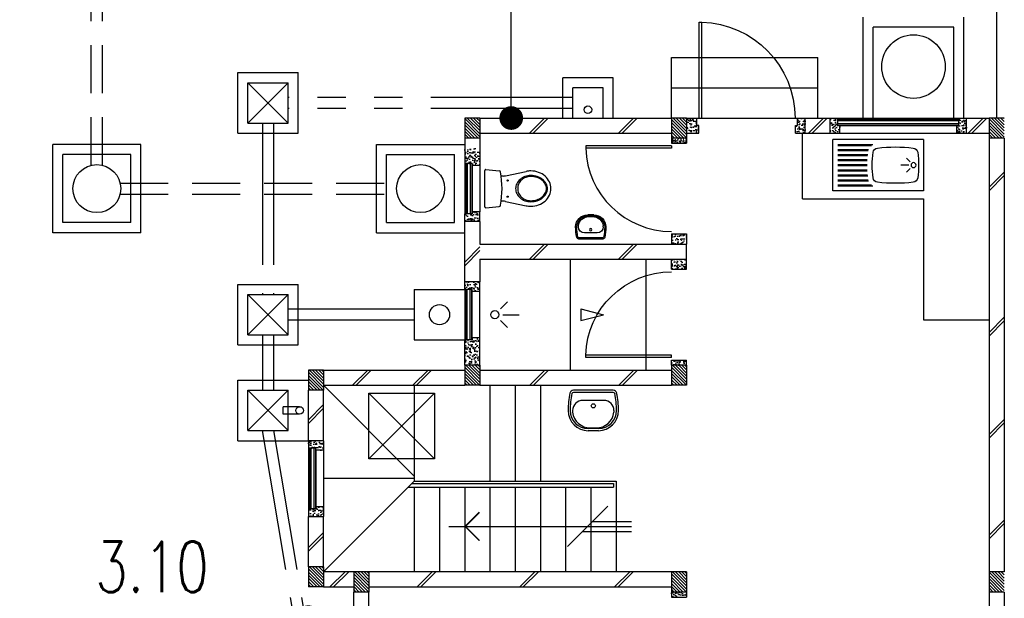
# Model space of a CAD drawing. Header units: millimetres. Extents: x 301 to 1479, y 491 to 1341.
# Tile 52 of 256: x 350 to 360, y 589 to 595. Entities that reach past the tile are written whole.
import ezdxf

# ---------------------------------------------------------------- set-up
doc = ezdxf.new("R2010")
doc.units = ezdxf.units.MM
doc.header["$LTSCALE"] = 1.5
doc.header["$MEASUREMENT"] = 0
for name, pattern in [('HIDDEN', [0.375, 0.25, -0.125]), ('HIDDEN2', [4.7625, 3.175, -1.5875]), ('PHANTOM2', [1.25, 0.625, -0.125, 0.125, -0.125, 0.125, -0.125])]:
    doc.linetypes.add(name, pattern=pattern)
for name, color, linetype in [('Blk', 7, 'Continuous'), ('Block', 46, 'Continuous'), ('Boundary Wall', 64, 'Continuous'), ('BULUS', 2, 'Continuous'), ('BWCN', 4, 'Continuous'), ('DIM', 6, 'Continuous'), ('DOOR', 3, 'Continuous'), ('Ele', 8, 'Continuous'), ('HATCH', 7, 'Continuous'), ('Hatch Col. C1 GF Ext.', 84, 'Continuous'), ('Hatch Stub Col', 251, 'Continuous'), ('Kerb', 251, 'Continuous'), ('P. Grease Trap', 64, 'Continuous'), ('P. Gully trap', 42, 'Continuous'), ('P. Sewr Manhole', 49, 'Continuous'), ('Paving Block', 251, 'Continuous'), ('PVC Pipe 110', 69, 'Continuous'), ('PVC RWP 75', 77, 'Continuous'), ('PVC Sewer Pipe 110', 24, 'Continuous'), ('SANIT', 8, 'Continuous'), ('WINDOW', 1, 'Continuous')]:
    doc.layers.add(name, color=color, linetype=linetype)
doc.styles.add('RS1', font='romans.shx', dxfattribs={"width": 0.75, "height": 0.5})
doc.dimstyles.new('Souillac5', dxfattribs={"dimscale": 0.5, "dimtxt": 0.5, "dimasz": 0.47, "dimexe": 0, "dimexo": 1, "dimgap": 0.5, "dimtad": 1, "dimzin": 0, "dimdsep": 46, "dimtxsty": 'RS1', "dimblk": 'DOT', "dimcen": 3, "dimse1": 1, "dimse2": 1, "dimclrd": 6, "dimclre": 6, "dimclrt": 7, "dimaunit": 1, "dimadec": 0, "dimazin": 0, "dimtfac": 1, "dimtofl": 0, "dimtmove": 1, "dimatfit": 3, "dimfxl": 1, "dimtolj": 1, "dimtzin": 0, "dimlwe": -1, "dimarcsym": 0})
pattern_1 = [(50, (427.129014, 161.862746), (0.071726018, -0.0062752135), [0.0075, -0.0825]), (355, (427.129014, 161.862746), (-0.013875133, 0.075219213), [0.006, -0.066]), (100.451444, (427.13499, 161.86222), (0.057850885, 0.068943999), [0.006374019, -0.070114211]), (46.1842, (427.12901, 161.88275), (0.106724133, -0.016551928), [0.01125, -0.12375]), (96.635635, (427.13791, 161.88137), (0.093466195, 0.09741186), [0.009561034, -0.105171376]), (351.184164, (427.12901, 161.88275), (0.093466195, 0.09741186), [0.009, -0.099]), (21, (427.139014, 161.877746), (0.059690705, -0.040261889), [0.0075, -0.0825]), (326, (427.139014, 161.877746), (0.024331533, 0.072515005), [0.006, -0.066]), (71.451445, (427.14399, 161.87439), (0.084022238, 0.032253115), [0.006374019, -0.070114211]), (37.5, (427.129014, 161.862746), (0.0012159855, 0.0332893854), [0, -0.0652, 0, -0.067, 0, -0.06625]), (7.5, (427.129014, 161.862746), (0.0263069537, 0.0394411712), [0, -0.0382, 0, -0.0637, 0, -0.02525]), (327.5, (427.106714, 161.862746), (0.0533822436, -0.0022554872), [0, -0.025, 0, -0.078, 0, -0.1035]), (317.5, (427.096714, 161.862746), (0.058318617, 0.010010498), [0, -0.0325, 0, -0.0518, 0, -0.0735])]
pattern_2 = [(50, (427.129014, 162.062746), (0.071726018, -0.0062752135), [0.0075, -0.0825]), (355, (427.129014, 162.062746), (-0.013875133, 0.075219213), [0.006, -0.066]), (100.451444, (427.13499, 162.06222), (0.057850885, 0.068943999), [0.006374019, -0.070114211]), (46.1842, (427.12901, 162.08275), (0.106724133, -0.016551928), [0.01125, -0.12375]), (96.635635, (427.13791, 162.08137), (0.093466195, 0.09741186), [0.009561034, -0.105171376]), (351.184164, (427.12901, 162.08275), (0.093466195, 0.09741186), [0.009, -0.099]), (21, (427.139014, 162.077746), (0.059690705, -0.040261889), [0.0075, -0.0825]), (326, (427.139014, 162.077746), (0.024331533, 0.072515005), [0.006, -0.066]), (71.451445, (427.14399, 162.07439), (0.084022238, 0.032253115), [0.006374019, -0.070114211]), (37.5, (427.129014, 162.062746), (0.0012159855, 0.0332893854), [0, -0.0652, 0, -0.067, 0, -0.06625]), (7.5, (427.129014, 162.062746), (0.0263069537, 0.0394411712), [0, -0.0382, 0, -0.0637, 0, -0.02525]), (327.5, (427.106714, 162.062746), (0.0533822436, -0.0022554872), [0, -0.025, 0, -0.078, 0, -0.1035]), (317.5, (427.096714, 162.062746), (0.058318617, 0.010010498), [0, -0.0325, 0, -0.0518, 0, -0.0735])]
pattern_3 = [(315, (448.28546, 157.028336), (0.0154679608, 0.0154679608), [])]
pattern_4 = [(50, (427.129014, 162.012746), (0.071726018, -0.0062752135), [0.0075, -0.0825]), (355, (427.129014, 162.012746), (-0.013875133, 0.075219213), [0.006, -0.066]), (100.451444, (427.13499, 162.01222), (0.057850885, 0.068943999), [0.006374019, -0.070114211]), (46.1842, (427.12901, 162.03275), (0.106724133, -0.016551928), [0.01125, -0.12375]), (96.635635, (427.13791, 162.03137), (0.093466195, 0.09741186), [0.009561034, -0.105171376]), (351.184164, (427.12901, 162.03275), (0.093466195, 0.09741186), [0.009, -0.099]), (21, (427.139014, 162.027746), (0.059690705, -0.040261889), [0.0075, -0.0825]), (326, (427.139014, 162.027746), (0.024331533, 0.072515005), [0.006, -0.066]), (71.451445, (427.14399, 162.02439), (0.084022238, 0.032253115), [0.006374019, -0.070114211]), (37.5, (427.129014, 162.012746), (0.0012159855, 0.0332893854), [0, -0.0652, 0, -0.067, 0, -0.06625]), (7.5, (427.129014, 162.012746), (0.0263069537, 0.0394411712), [0, -0.0382, 0, -0.0637, 0, -0.02525]), (327.5, (427.106714, 162.012746), (0.0533822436, -0.0022554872), [0, -0.025, 0, -0.078, 0, -0.1035]), (317.5, (427.096714, 162.012746), (0.058318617, 0.010010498), [0, -0.0325, 0, -0.0518, 0, -0.0735])]
pattern_5 = [(50, (427.229014, 162.212746), (0.071726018, -0.0062752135), [0.0075, -0.0825]), (355, (427.229014, 162.212746), (-0.013875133, 0.075219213), [0.006, -0.066]), (100.451444, (427.23499, 162.21222), (0.057850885, 0.068943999), [0.006374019, -0.070114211]), (46.1842, (427.22901, 162.23275), (0.106724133, -0.016551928), [0.01125, -0.12375]), (96.635635, (427.23791, 162.23137), (0.093466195, 0.09741186), [0.009561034, -0.105171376]), (351.184164, (427.22901, 162.23275), (0.093466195, 0.09741186), [0.009, -0.099]), (21, (427.239014, 162.227746), (0.059690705, -0.040261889), [0.0075, -0.0825]), (326, (427.239014, 162.227746), (0.024331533, 0.072515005), [0.006, -0.066]), (71.451445, (427.24399, 162.22439), (0.084022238, 0.032253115), [0.006374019, -0.070114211]), (37.5, (427.229014, 162.212746), (0.0012159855, 0.0332893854), [0, -0.0652, 0, -0.067, 0, -0.06625]), (7.5, (427.229014, 162.212746), (0.0263069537, 0.0394411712), [0, -0.0382, 0, -0.0637, 0, -0.02525]), (327.5, (427.206714, 162.212746), (0.0533822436, -0.0022554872), [0, -0.025, 0, -0.078, 0, -0.1035]), (317.5, (427.196714, 162.212746), (0.058318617, 0.010010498), [0, -0.0325, 0, -0.0518, 0, -0.0735])]

# ---------------------------------------------------------------- blocks, each defined once
blk = doc.blocks.new('SSBSD90')
at = {"layer": 'Ele'}
for p, q in [((-900, 510), (0, 510)), ((-900, 510), (-900, 0)), ((0, 0), (0, 510)), ((-50, 460), (-395.5, 460)), ((-50, 450), (-382.1, 450)), ((-50, 410), (-354.7, 410)), ((-50, 400), (-351.5, 400)), ((-768.2, 286.8), (-729.3, 325.7)), ((-50, 360), (-345.7, 360)), ((-50, 350), (-344.7, 350)), ((-50, 310), (-341.6, 310)), ((-50, 300), (-341, 300)), ((-768.2, 223.2), (-729.3, 184.3)), ((-755, 255), (-675, 255)), ((-50, 200), (-341.6, 200)), ((-50, 210), (-341, 210)), ((-50, 260), (-340, 260)), ((-50, 250), (-340, 250)), ((-50, 100), (-354.7, 100)), ((-50, 110), (-351.5, 110)), ((-50, 150), (-345.7, 150)), ((-50, 160), (-344.7, 160)), ((-900, 0), (0, 0)), ((-50, 50), (-395.5, 50)), ((-50, 60), (-382.1, 60))]:
    blk.add_line(p, q, dxfattribs=at)
blk.add_circle((-800, 255), 25, dxfattribs=at)
for centre, radius, start, end in [((-791.6, 375.1), 50, 96.57699, 172.01642), ((-620, -1113.3), 1548.3, 83.42301, 96.57699), ((-448.4, 375.1), 50, 7.98358, 83.42301), ((65, 255), 915, 172.01642, 187.98358), ((-1305, 255), 915, 352.01642, 7.98358), ((-791.6, 134.9), 50, 187.98358, 263.42301), ((-448.4, 134.9), 50, 276.57699, 352.01642), ((-620, 1623.3), 1548.3, 263.42301, 276.57699)]:
    blk.add_arc(centre, radius, start, end, dxfattribs=at)
blk = doc.blocks.new('WC')
at = {"layer": 'SANIT'}
for p, q in [((-179.1, 0), (179.1, 0)), ((-189, -10.9), (-177.5, -141.5)), ((189, -10.9), (177.5, -141.5)), ((-125, -184.5), (-125, -161.4)), ((125, -184.5), (125, -161.4)), ((-127.2, -205.2), (-170.1, -407.8)), ((127.2, -205.2), (170.1, -407.8))]:
    blk.add_line(p, q, dxfattribs=at)
for points in [[(130, -455, 0.086378), (119.8, -396.7, 0.092622), (91.9, -348.9, 0.103078), (48.8, -316.1, 0.111925), (0, -305, 0.111925), (-48.8, -316.1, 0.103078), (-91.9, -348.9, 0.092622), (-119.8, -396.7, 0.086378), (-130, -455, 0.086378)], [(120, -455, 0.091554), (110.7, -404.8, 0.095342), (84.9, -363.1, 0.101238), (45.4, -334.7, 0.105842), (0, -325, 0.105842), (-45.4, -334.7, 0.101238), (-84.9, -363.1, 0.095342), (-110.7, -404.8, 0.091554), (-120, -455, 0.091554)], [(-175, -455, 0.087147), (-161.4, -532.7, 0.093047), (-123.7, -596.4, 0.102819), (-65.8, -640.2, 0.110985), (0, -655, 0.110985), (65.8, -640.2, 0.102819), (123.7, -596.4, 0.093047), (161.4, -532.7, 0.087147), (175, -455, 0.052217), (170.1, -407.8, 0.093047)], [(-170.1, -407.8, 0.052217), (-175, -455, 0.087147)], [(-130, -455, 0.079027), (-119.7, -519.8, 0.088191), (-91.9, -571.7, 0.105253), (-48.1, -608.1, 0.121599), (0, -620, 0.121599), (48.1, -608.1, 0.105253), (91.9, -571.7, 0.088191), (119.7, -519.8, 0.079027), (130, -455, 0.079027)], [(-120, -455, 0.077736), (-110.5, -515.9, 0.087342), (-84.9, -564.6, 0.105569), (-44.3, -598.9, 0.12344), (0, -610, 0.12344), (44.3, -598.9, 0.105569), (84.9, -564.6, 0.087342), (110.5, -515.9, 0.077736), (120, -455, 0.077736)]]:
    blk.add_lwpolyline(points, format="xyb", dxfattribs=at)
for centre in [(-80, -225), (80, -225)]:
    blk.add_circle(centre, 6, dxfattribs=at)
for centre, radius, start, end in [((-179.1, -10), 10, 90, 185.04245), ((179.1, -10), 10, 354.95755, 90), ((-162.6, -140.2), 15, 185.04245, 259.60796), ((0, 746.3), 916.3, 259.60796, 280.39204), ((-225, -184.5), 100, 348.04369, 0), ((225, -184.5), 100, 180, 191.95631), ((162.6, -140.2), 15, 280.39204, 354.95755)]:
    blk.add_arc(centre, radius, start, end, dxfattribs=at)
blk = doc.blocks.new('Wh1')
at = {"layer": 'SANIT'}
for p, q in [((197.3, 0), (-197.3, 0)), ((197.3, -20), (-197.3, -20)), ((105, -100), (-105, -100)), ((-205, -200), (-205, -217.2)), ((205, -200), (205, -217.2)), ((50, -380), (-50, -380)), ((-30.2, -372.6), (30.2, -372.6)), ((50, -400), (-50, -400))]:
    blk.add_line(p, q, dxfattribs=at)
blk.add_circle((0, -153.8), 20, dxfattribs=at)
for centre, radius, start, end in [((0, -200), 250, 180, 180), ((0, -200), 250, 0, 0), ((-197.3, -35), 35, 90, 167.77757), ((197.3, -35), 35, 12.22243, 90), ((567.1, -200.6), 817.1, 167.77757, 179.95982), ((567.1, -200.6), 797.1, 167.77757, 179.95982), ((-197.3, -35), 15, 90, 167.77757), ((197.3, -35), 15, 12.22243, 90), ((-567.1, -200.6), 797.1, 0.04018, 12.22243), ((-567.1, -200.6), 817.1, 0.04018, 12.22243), ((-105, -200), 100, 90, 180), ((105, -200), 100, 0, 90), ((-50, -200), 200, 180, 270), ((-50, -200), 180, 180, 270), ((-30.2, -196.6), 176, 186.70755, 270.01296), ((30.2, -196.6), 176, 269.98704, 353.29245), ((50, -200), 180, 270, 0), ((50, -200), 200, 270, 0)]:
    blk.add_arc(centre, radius, start, end, dxfattribs=at)
blk = doc.blocks.new('Dr900')
at = {"layer": 'DOOR'}
for p, q in [((-50, 0), (-50, 850)), ((-25, 850), (-50, 850)), ((-25, 0), (-25, 850)), ((-25, 0), (-50, 0))]:
    blk.add_line(p, q, dxfattribs=at)
blk.add_arc((-24.3, -0.3), 850.7, 91.72797, 179.98222, dxfattribs=at)
blk = doc.blocks.new('Dr1000')
at = {"layer": 'DOOR'}
for p, q in [((-50, 0), (-50, 950)), ((-25, 950), (-50, 950)), ((-25, 0), (-25, 950)), ((-25, 0), (-50, 0))]:
    blk.add_line(p, q, dxfattribs=at)
blk.add_arc((-24.4, -0.2), 950.6, 91.54201, 179.98579, dxfattribs=at)
blk = doc.blocks.new('SSSU-D1')
at = {"layer": 'HATCH'}
h = blk.add_hatch(dxfattribs=at)
h.set_pattern_fill('ANSI31', color=256, scale=0.175, angle=630)
h.set_pattern_definition([(315, (-126.973914, 34.886787), (0.015467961, 0.015467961), [])])
h.paths.add_polyline_path([(-0.45, 5.1), (-0.3, 5.1), (-0.3, 5.3), (-0.45, 5.3)])
h = blk.add_hatch(dxfattribs=at)
h.set_pattern_fill('ANSI31', color=256, scale=0.175, angle=630)
h.set_pattern_definition([(315, (-125.423914, 34.936787), (0.015467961, 0.015467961), [])])
h.paths.add_polyline_path([(1.1, 5.15), (1.25, 5.15), (1.25, 5.35), (1.1, 5.35)])
h = blk.add_hatch(dxfattribs=at)
h.set_pattern_fill('ANSI31', color=256, scale=0.175, angle=630)
h.set_pattern_definition([(315, (-123.373914, 34.936787), (0.015467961, 0.015467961), [])])
h.paths.add_polyline_path([(3.15, 5.15), (3.3, 5.15), (3.3, 5.35), (3.15, 5.35)])
h = blk.add_hatch(dxfattribs=at)
h.set_pattern_fill('ANSI31', color=256, scale=0.175, angle=630)
h.set_pattern_definition([(315, (-126.973914, 32.936787), (0.015467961, 0.015467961), [])])
h.paths.add_polyline_path([(-0.45, 3.15), (-0.3, 3.15), (-0.3, 3.35), (-0.45, 3.35)])
h = blk.add_hatch(dxfattribs=at)
h.set_pattern_fill('ANSI31', color=256, scale=0.175, angle=630)
h.set_pattern_definition([(315, (-126.523914, 32.886787), (0.015467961, 0.015467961), [])])
h.paths.add_polyline_path([(0, 3.1), (0.15, 3.1), (0.15, 3.3), (0, 3.3)])
h = blk.add_hatch(dxfattribs=at)
h.set_pattern_fill('ANSI31', color=256, scale=0.175, angle=630)
h.set_pattern_definition([(315, (-123.373914, 32.886787), (0.015467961, 0.015467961), [])])
h.paths.add_polyline_path([(3.15, 3.1), (3.3, 3.1), (3.3, 3.3), (3.15, 3.3)])
at = {"layer": 'Hatch Col. C1 GF Ext.'}
h = blk.add_hatch(dxfattribs=at)
h.set_pattern_fill('ANSI31', color=256, scale=0.175, angle=-90)
h.set_pattern_definition(pattern_3)
h.paths.add_polyline_path([(1.1, 7.6), (1.25, 7.6), (1.25, 7.8), (1.1, 7.8)])
h = blk.add_hatch(dxfattribs=at)
h.set_pattern_fill('ANSI31', color=256, scale=0.175, angle=-90)
h.set_pattern_definition(pattern_3)
h.paths.add_polyline_path([(3.15, 7.6), (3.3, 7.6), (3.3, 7.8), (3.15, 7.8)])
h = blk.add_hatch(dxfattribs=at)
h.set_pattern_fill('ANSI31', color=256, scale=0.175, angle=-90)
h.set_pattern_definition(pattern_3)
h.paths.add_polyline_path([(6.3, 7.6), (6.45, 7.6), (6.45, 7.8), (6.3, 7.8)])
h = blk.add_hatch(dxfattribs=at)
h.set_pattern_fill('ANSI31', color=256, scale=0.175, angle=-90)
h.set_pattern_definition([(315, (448.28546, 156.678336), (0.0154679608, 0.0154679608), [])])
h.paths.add_polyline_path([(6.3, 3.1), (6.45, 3.1), (6.45, 3.3), (6.3, 3.3)])
at = {"layer": 'Hatch Stub Col', "linetype": 'ByBlock'}
h = blk.add_hatch(dxfattribs=at)
h.set_pattern_fill('AR-CONC', color=256, scale=0.01, angle=720)
h.set_pattern_definition([(50, (427.129014, 162.212746), (0.071726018, -0.0062752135), [0.0075, -0.0825]), (355, (427.129014, 162.212746), (-0.013875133, 0.075219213), [0.006, -0.066]), (100.451444, (427.13499, 162.21222), (0.057850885, 0.068943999), [0.006374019, -0.070114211]), (46.1842, (427.12901, 162.23275), (0.106724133, -0.016551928), [0.01125, -0.12375]), (96.635635, (427.13791, 162.23137), (0.093466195, 0.09741186), [0.009561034, -0.105171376]), (351.184164, (427.12901, 162.23275), (0.093466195, 0.09741186), [0.009, -0.099]), (21, (427.139014, 162.227746), (0.059690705, -0.040261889), [0.0075, -0.0825]), (326, (427.139014, 162.227746), (0.024331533, 0.072515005), [0.006, -0.066]), (71.451445, (427.14399, 162.22439), (0.084022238, 0.032253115), [0.006374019, -0.070114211]), (37.5, (427.129014, 162.212746), (0.0012159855, 0.0332893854), [0, -0.0652, 0, -0.067, 0, -0.06625]), (7.5, (427.129014, 162.212746), (0.0263069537, 0.0394411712), [0, -0.0382, 0, -0.0637, 0, -0.02525]), (327.5, (427.106714, 162.212746), (0.0533822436, -0.0022554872), [0, -0.025, 0, -0.078, 0, -0.1035]), (317.5, (427.096714, 162.212746), (0.058318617, 0.010010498), [0, -0.0325, 0, -0.0518, 0, -0.0735])])
h.paths.add_polyline_path([(3.4, 7.8), (3.3, 7.8), (3.3, 7.65), (3.42, 7.65), (3.42, 7.725), (3.4, 7.725)])
h = blk.add_hatch(dxfattribs=at)
h.set_pattern_fill('AR-CONC', color=256, scale=0.01, angle=720)
h.set_pattern_definition([(50, (427.279014, 162.212746), (0.071726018, -0.0062752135), [0.0075, -0.0825]), (355, (427.279014, 162.212746), (-0.013875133, 0.075219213), [0.006, -0.066]), (100.451444, (427.28499, 162.21222), (0.057850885, 0.068943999), [0.006374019, -0.070114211]), (46.1842, (427.27901, 162.23275), (0.106724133, -0.016551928), [0.01125, -0.12375]), (96.635635, (427.28791, 162.23137), (0.093466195, 0.09741186), [0.009561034, -0.105171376]), (351.184164, (427.27901, 162.23275), (0.093466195, 0.09741186), [0.009, -0.099]), (21, (427.289014, 162.227746), (0.059690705, -0.040261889), [0.0075, -0.0825]), (326, (427.289014, 162.227746), (0.024331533, 0.072515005), [0.006, -0.066]), (71.451445, (427.29399, 162.22439), (0.084022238, 0.032253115), [0.006374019, -0.070114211]), (37.5, (427.279014, 162.212746), (0.0012159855, 0.0332893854), [0, -0.0652, 0, -0.067, 0, -0.06625]), (7.5, (427.279014, 162.212746), (0.0263069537, 0.0394411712), [0, -0.0382, 0, -0.0637, 0, -0.02525]), (327.5, (427.256714, 162.212746), (0.0533822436, -0.0022554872), [0, -0.025, 0, -0.078, 0, -0.1035]), (317.5, (427.246714, 162.212746), (0.058318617, 0.010010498), [0, -0.0325, 0, -0.0518, 0, -0.0735])])
h.paths.add_polyline_path([(4.475, 7.8), (4.4, 7.8), (4.4, 7.725), (4.38, 7.725), (4.38, 7.65), (4.475, 7.65)])
h = blk.add_hatch(dxfattribs=at)
h.set_pattern_fill('AR-CONC', color=256, scale=0.01, angle=720)
h.set_pattern_definition(pattern_5)
h.paths.add_polyline_path([(4.8196, 7.725), (4.7996, 7.725), (4.7996, 7.8), (4.7246, 7.8), (4.7246, 7.65), (4.8196, 7.65)])
h = blk.add_hatch(dxfattribs=at)
h.set_pattern_fill('AR-CONC', color=256, scale=0.01, angle=720)
h.set_pattern_definition(pattern_5)
h.paths.add_polyline_path([(6.0746, 7.8), (5.9996, 7.8), (5.9996, 7.725), (5.9796, 7.725), (5.9796, 7.65), (6.0746, 7.65)])
h = blk.add_hatch(dxfattribs=at)
h.set_pattern_fill('AR-CONC', color=256, scale=0.005, angle=720)
h.set_pattern_definition([(50, (427.129014, 162.212746), (0.0358630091, -0.0031376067), [0.00375, -0.04125]), (355, (427.129014, 162.212746), (-0.0069375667, 0.0376096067), [0.003, -0.033]), (100.4514445, (427.132003, 162.212485), (0.0289254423, 0.0344719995), [0.0031870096, -0.0350571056]), (46.1842, (427.129014, 162.222746), (0.0533620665, -0.008275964), [0.005625, -0.061875]), (96.635635, (427.13346, 162.222056), (0.046733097, 0.04870593), [0.004780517, -0.052585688]), (351.184164, (427.129014, 162.222746), (0.046733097, 0.04870593), [0.0045, -0.0495]), (21, (427.134014, 162.220246), (0.0298453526, -0.0201309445), [0.00375, -0.04125]), (326, (427.134014, 162.220246), (0.0121657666, 0.0362575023), [0.003, -0.033]), (71.451445, (427.1365, 162.21857), (0.0420111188, 0.0161265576), [0.0031870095, -0.0350571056]), (37.5, (427.129014, 162.212746), (0.00060799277, 0.0166446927), [0, -0.0326, 0, -0.0335, 0, -0.033125]), (7.5, (427.129014, 162.212746), (0.0131534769, 0.0197205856), [0, -0.0191, 0, -0.03185, 0, -0.012625]), (327.5, (427.117864, 162.212746), (0.0266911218, -0.0011277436), [0, -0.0125, 0, -0.039, 0, -0.05175]), (317.5, (427.112864, 162.212746), (0.0291593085, 0.0050052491), [0, -0.01625, 0, -0.0259, 0, -0.03675])])
h.paths.add_polyline_path([(3.3, 7.55), (3.3, 7.6), (3.15, 7.6), (3.15, 7.55)])
h = blk.add_hatch(dxfattribs=at)
h.set_pattern_fill('AR-CONC', color=256, scale=0.01, angle=720)
h.set_pattern_definition(pattern_2)
h.paths.add_polyline_path([(1.175, 7.35), (1.175, 7.33), (1.25, 7.33), (1.25, 7.5), (1.1, 7.5), (1.1, 7.35)])
h = blk.add_hatch(dxfattribs=at)
h.set_pattern_fill('AR-CONC', color=256, scale=0.01, angle=720)
h.set_pattern_definition(pattern_2)
h.paths.add_polyline_path([(1.25, 6.775), (1.25, 6.87), (1.175, 6.87), (1.175, 6.85), (1.1, 6.85), (1.1, 6.775)])
h = blk.add_hatch(dxfattribs=at)
h.set_pattern_fill('AR-CONC', color=256, scale=0.01, angle=720)
h.set_pattern_definition(pattern_4)
h.paths.add_polyline_path([(3.3, 6.65), (3.3, 6.55), (3.15, 6.55), (3.15, 6.65)])
h = blk.add_hatch(dxfattribs=at)
h.set_pattern_fill('AR-CONC', color=256, scale=0.01, angle=720)
h.set_pattern_definition(pattern_4)
h.paths.add_polyline_path([(3.3, 6.3), (3.3, 6.4), (3.15, 6.4), (3.15, 6.3)])
h = blk.add_hatch(dxfattribs=at)
h.set_pattern_fill('AR-CONC', color=256, scale=0.01, angle=720)
h.set_pattern_definition([(50, (427.129014, 162.012746), (0.071726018, -0.0062752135), [0.0075, -0.0825]), (355, (427.129014, 162.012746), (-0.013875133, 0.075219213), [0.006, -0.066]), (100.451444, (427.13499, 162.01222), (0.057850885, 0.068943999), [0.006374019, -0.070114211]), (46.1842, (427.12901, 162.03275), (0.106724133, -0.016551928), [0.01125, -0.12375]), (96.635635, (427.13791, 162.03137), (0.093466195, 0.09741186), [0.009561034, -0.105171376]), (351.184164, (427.12901, 162.03275), (0.093466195, 0.09741186), [0.009, -0.099]), (21, (427.139014, 162.027746), (0.059690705, -0.040261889), [0.0075, -0.0825]), (326, (427.139014, 162.027746), (0.024331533, 0.072515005), [0.006, -0.066]), (71.451445, (427.14399, 162.02439), (0.084022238, 0.032253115), [0.006374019, -0.070114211]), (37.5, (427.129014, 162.012746), (0.0012159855, 0.0332893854), [0, -0.0652, 0, -0.067, 0, -0.06625]), (7.5, (427.129014, 162.012746), (0.0263069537, 0.0394411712), [0, -0.0382, 0, -0.0637, 0, -0.02525]), (327.5, (427.106714, 162.012746), (0.0533822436, -0.0022554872), [0, -0.025, 0, -0.078, 0, -0.1035]), (317.5, (427.096714, 162.012746), (0.058318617, 0.010010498), [0, -0.0325, 0, -0.0518, 0, -0.0735])])
h.paths.add_polyline_path([(1.175, 6.1), (1.175, 6.08), (1.25, 6.08), (1.25, 6.175), (1.1, 6.175), (1.1, 6.1)])
h = blk.add_hatch(dxfattribs=at)
h.set_pattern_fill('AR-CONC', color=256, scale=0.01, angle=720)
h.set_pattern_definition([(50, (466.11162, 47.178006), (0.071726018, -0.0062752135), [0.0075, -0.0825]), (355, (466.11162, 47.17801), (-0.013875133, 0.075219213), [0.006, -0.066]), (100.451444, (466.1176, 47.17748), (0.057850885, 0.068943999), [0.006374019, -0.070114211]), (46.1842, (466.11162, 47.19801), (0.106724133, -0.016551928), [0.01125, -0.12375]), (96.635635, (466.12051, 47.19663), (0.093466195, 0.09741186), [0.009561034, -0.105171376]), (351.184164, (466.11162, 47.19801), (0.093466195, 0.09741186), [0.009, -0.099]), (21, (466.12162, 47.193006), (0.059690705, -0.040261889), [0.0075, -0.0825]), (326, (466.12162, 47.19301), (0.024331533, 0.072515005), [0.006, -0.066]), (71.451445, (466.126594, 47.18965), (0.084022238, 0.032253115), [0.006374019, -0.070114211]), (37.5, (466.11162, 47.178006), (0.0012159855, 0.0332893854), [0, -0.0652, 0, -0.067, 0, -0.06625]), (7.5, (466.11162, 47.178006), (0.0263069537, 0.0394411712), [0, -0.0382, 0, -0.0637, 0, -0.02525]), (327.5, (466.08932, 47.178006), (0.0533822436, -0.0022554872), [0, -0.025, 0, -0.078, 0, -0.1035]), (317.5, (466.07932, 47.178006), (0.058318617, 0.010010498), [0, -0.0325, 0, -0.0518, 0, -0.0735])])
h.paths.add_polyline_path([(1.25, 5.62), (1.175, 5.62), (1.175, 5.6), (1.1, 5.6), (1.1, 5.35), (1.25, 5.35)])
h = blk.add_hatch(dxfattribs=at)
h.set_pattern_fill('AR-CONC', color=256, scale=0.01, angle=720)
h.set_pattern_definition([(50, (427.129014, 161.837746), (0.071726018, -0.0062752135), [0.0075, -0.0825]), (355, (427.129014, 161.837746), (-0.013875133, 0.075219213), [0.006, -0.066]), (100.451444, (427.13499, 161.83722), (0.057850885, 0.068943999), [0.006374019, -0.070114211]), (46.1842, (427.12901, 161.85775), (0.106724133, -0.016551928), [0.01125, -0.12375]), (96.635635, (427.13791, 161.85637), (0.093466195, 0.09741186), [0.009561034, -0.105171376]), (351.184164, (427.12901, 161.85775), (0.093466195, 0.09741186), [0.009, -0.099]), (21, (427.139014, 161.852746), (0.059690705, -0.040261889), [0.0075, -0.0825]), (326, (427.139014, 161.852746), (0.024331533, 0.072515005), [0.006, -0.066]), (71.451445, (427.14399, 161.84939), (0.084022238, 0.032253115), [0.006374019, -0.070114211]), (37.5, (427.129014, 161.837746), (0.0012159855, 0.0332893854), [0, -0.0652, 0, -0.067, 0, -0.06625]), (7.5, (427.129014, 161.837746), (0.0263069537, 0.0394411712), [0, -0.0382, 0, -0.0637, 0, -0.02525]), (327.5, (427.106714, 161.837746), (0.0533822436, -0.0022554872), [0, -0.025, 0, -0.078, 0, -0.1035]), (317.5, (427.096714, 161.837746), (0.058318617, 0.010010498), [0, -0.0325, 0, -0.0518, 0, -0.0735])])
h.paths.add_polyline_path([(3.3, 5.4), (3.15, 5.4), (3.15, 5.35), (3.3, 5.35)])
h = blk.add_hatch(dxfattribs=at)
h.set_pattern_fill('AR-CONC', color=256, scale=0.01, angle=720)
h.set_pattern_definition(pattern_1)
h.paths.add_polyline_path([(-0.3, 4.6), (-0.45, 4.6), (-0.45, 4.525), (-0.375, 4.525), (-0.375, 4.505), (-0.3, 4.505)])
h = blk.add_hatch(dxfattribs=at)
h.set_pattern_fill('AR-CONC', color=256, scale=0.01, angle=720)
h.set_pattern_definition(pattern_1)
h.paths.add_polyline_path([(-0.3, 3.945), (-0.375, 3.945), (-0.375, 3.925), (-0.45, 3.925), (-0.45, 3.85), (-0.3, 3.85)])
h = blk.add_hatch(dxfattribs=at)
h.set_pattern_fill('AR-CONC', color=256, scale=0.01, angle=720)
h.set_pattern_definition(pattern_1)
h.paths.add_polyline_path([(3.3, 3.1), (3.15, 3.1), (3.15, 3.05), (3.3, 3.05)])
at = {"layer": 'Block', "linetype": 'ByBlock'}
for p, q in [((1.25, 7.8), (3.15, 7.8)), ((4.475, 7.8), (4.7246, 7.8)), ((6.0746, 7.8), (6.3, 7.8)), ((1.25, 7.65), (3.15, 7.65)), ((4.475, 7.65), (4.7246, 7.65)), ((6.0746, 7.65), (6.3, 7.65)), ((6.3, 7.6), (6.3, 3.3)), ((6.45, 7.6), (6.45, 3.3)), ((1.1, 6.175), (1.1, 6.775)), ((1.25, 6.775), (1.25, 6.55)), ((1.25, 6.55), (3.3, 6.55)), ((3.3, 6.4), (3.3, 6.55)), ((1.25, 6.4), (3.3, 6.4)), ((1.25, 6.4), (1.25, 6.175)), ((-0.3, 5.3), (1.1, 5.3)), ((1.25, 5.3), (3.15, 5.3)), ((-0.45, 4.6), (-0.45, 5.1)), ((-0.3, 5.15), (1.1, 5.15)), ((-0.3, 4.6), (-0.3, 5.1)), ((1.25, 5.15), (3.15, 5.15)), ((-0.45, 3.35), (-0.45, 3.85)), ((-0.3, 3.35), (-0.3, 3.85)), ((0, 3.3), (-0.3, 3.3)), ((3.15, 3.3), (0.15, 3.3)), ((-0.3, 3.15), (0, 3.15)), ((0.15, 3.15), (3.15, 3.15)), ((0, 0), (0, 3.1)), ((0.15, 0.15), (0.15, 3.1)), ((6.3, 3.1), (6.3, 1.3)), ((6.45, 3.1), (6.45, 1.3))]:
    blk.add_line(p, q, dxfattribs=at)
at = {"layer": 'Boundary Wall', "linetype": 'ByBlock'}
blk.add_line((6.375, 7.8), (6.375, 9.355), dxfattribs=at)
at = {"layer": 'BULUS', "linetype": 'ByBlock'}
for p, q in [((0.54, 4.1404), (2.575, 4.1404)), ((0.575, 4.1754), (2.575, 4.1754)), ((2.575, 4.1754), (2.575, 4.1404))]:
    blk.add_line(p, q, dxfattribs=at)
at = {"layer": 'BWCN'}
for p, q in [((1.25, 7.8), (1.1, 7.8)), ((1.1, 7.8), (1.1, 7.6)), ((1.25, 7.8), (1.25, 7.6)), ((3.3, 7.8), (3.15, 7.8)), ((3.15, 7.8), (3.15, 7.6)), ((3.3, 7.8), (3.3, 7.6)), ((3.3, 7.8), (3.4, 7.8)), ((3.4, 7.725), (3.4, 7.8)), ((3.42, 7.725), (3.4, 7.725)), ((3.42, 7.65), (3.42, 7.725)), ((4.38, 7.65), (4.38, 7.725)), ((4.38, 7.725), (4.4, 7.725)), ((4.4, 7.8), (4.475, 7.8)), ((4.4, 7.725), (4.4, 7.8)), ((4.475, 7.65), (4.475, 7.8)), ((4.7246, 7.65), (4.7246, 7.8)), ((4.7246, 7.8), (4.7996, 7.8)), ((4.7996, 7.725), (4.7996, 7.8)), ((4.8196, 7.725), (4.7996, 7.725)), ((4.8196, 7.65), (4.8196, 7.725)), ((5.9796, 7.65), (5.9796, 7.725)), ((5.9796, 7.725), (5.9996, 7.725)), ((5.9996, 7.725), (5.9996, 7.8)), ((5.9996, 7.8), (6.0746, 7.8)), ((6.0746, 7.65), (6.0746, 7.8)), ((6.45, 7.8), (6.3, 7.8)), ((6.3, 7.8), (6.3, 7.6)), ((3.3, 7.65), (3.42, 7.65)), ((4.38, 7.65), (4.475, 7.65)), ((4.7246, 7.65), (4.8196, 7.65)), ((5.9796, 7.65), (6.0746, 7.65)), ((1.25, 7.6), (1.1, 7.6)), ((1.1, 7.6), (1.1, 7.35)), ((1.25, 7.6), (1.25, 7.33)), ((3.3, 7.6), (3.15, 7.6)), ((3.15, 7.6), (3.15, 7.55)), ((3.15, 7.55), (3.3, 7.55)), ((3.3, 7.6), (3.3, 7.55)), ((6.45, 7.6), (6.3, 7.6)), ((1.175, 7.35), (1.1, 7.35)), ((1.175, 7.33), (1.175, 7.35)), ((1.25, 7.33), (1.175, 7.33)), ((1.1, 6.775), (1.1, 6.85)), ((1.175, 6.85), (1.1, 6.85)), ((1.25, 6.87), (1.175, 6.87)), ((1.175, 6.87), (1.175, 6.85)), ((1.25, 6.775), (1.25, 6.87)), ((1.25, 6.775), (1.1, 6.775)), ((3.15, 6.65), (3.3, 6.65)), ((3.15, 6.65), (3.15, 6.55)), ((3.3, 6.65), (3.3, 6.55)), ((3.15, 6.3), (3.15, 6.4)), ((3.3, 6.3), (3.3, 6.4)), ((3.15, 6.3), (3.3, 6.3)), ((1.1, 6.1), (1.1, 6.175)), ((1.25, 6.175), (1.1, 6.175)), ((1.25, 6.08), (1.25, 6.175)), ((1.175, 6.1), (1.1, 6.1)), ((1.175, 6.08), (1.175, 6.1)), ((1.25, 6.08), (1.175, 6.08)), ((1.175, 5.6), (1.1, 5.6)), ((1.1, 5.35), (1.1, 5.6)), ((1.25, 5.62), (1.175, 5.62)), ((1.175, 5.62), (1.175, 5.6)), ((1.25, 5.35), (1.25, 5.62)), ((3.15, 5.4), (3.3, 5.4)), ((3.15, 5.35), (3.15, 5.4)), ((3.3, 5.35), (3.3, 5.4)), ((-0.3, 5.3), (-0.45, 5.3)), ((-0.45, 5.3), (-0.45, 5.1)), ((-0.3, 5.3), (-0.3, 5.1)), ((1.25, 5.35), (1.1, 5.35)), ((1.1, 5.35), (1.1, 5.15)), ((1.25, 5.35), (1.25, 5.15)), ((3.3, 5.35), (3.15, 5.35)), ((3.15, 5.35), (3.15, 5.15)), ((3.3, 5.35), (3.3, 5.15)), ((-0.3, 5.1), (-0.45, 5.1)), ((1.25, 5.15), (1.1, 5.15)), ((3.3, 5.15), (3.15, 5.15)), ((-0.45, 4.6), (-0.45, 4.525)), ((-0.3, 4.6), (-0.3, 4.505)), ((-0.375, 4.525), (-0.45, 4.525)), ((-0.375, 4.505), (-0.375, 4.525)), ((-0.3, 4.505), (-0.375, 4.505)), ((-0.375, 3.925), (-0.45, 3.925)), ((-0.45, 3.925), (-0.45, 3.85)), ((-0.3, 3.945), (-0.375, 3.945)), ((-0.375, 3.945), (-0.375, 3.925)), ((-0.3, 3.945), (-0.3, 3.85)), ((-0.3, 3.35), (-0.45, 3.35)), ((-0.45, 3.35), (-0.45, 3.15)), ((-0.3, 3.35), (-0.3, 3.15)), ((0.15, 3.3), (0, 3.3)), ((0, 3.3), (0, 3.1)), ((0.15, 3.3), (0.15, 3.1)), ((3.3, 3.3), (3.15, 3.3)), ((3.15, 3.3), (3.15, 3.1)), ((3.3, 3.3), (3.3, 3.1)), ((6.45, 3.3), (6.3, 3.3)), ((6.3, 3.3), (6.3, 3.1)), ((-0.3, 3.15), (-0.45, 3.15)), ((0.15, 3.1), (0, 3.1)), ((3.15, 3.1), (3.15, 3.05)), ((3.3, 3.1), (3.15, 3.1)), ((3.15, 3.05), (3.3, 3.05)), ((3.3, 3.1), (3.3, 3.05)), ((6.45, 3.1), (6.3, 3.1))]:
    blk.add_line(p, q, dxfattribs=at)
at = {"layer": 'BWCN', "linetype": 'ByBlock'}
for p, q in [((-0.3, 4.6), (-0.45, 4.6)), ((-0.45, 3.85), (-0.3, 3.85))]:
    blk.add_line(p, q, dxfattribs=at)
at = {"layer": 'Ele'}
for p, q in [((3.15, 7.8), (3.15, 8.4)), ((3.15, 8.4), (4.6, 8.4)), ((4.6, 7.8), (4.6, 8.4)), ((3.15, 8.1), (4.6, 8.1)), ((3.4, 7.8), (4.4, 7.8)), ((4.7996, 7.8), (5.9996, 7.8)), ((4.7996, 7.79), (5.9996, 7.79)), ((4.7996, 7.73), (5.9996, 7.73)), ((4.8196, 7.725), (5.9796, 7.725)), ((4.4505, 7), (4.4505, 7.65)), ((4.8196, 7.65), (5.9796, 7.65)), ((1.1, 7.35), (1.1, 6.85)), ((1.11, 7.35), (1.11, 6.85)), ((1.17, 7.35), (1.17, 6.85)), ((1.175, 7.33), (1.175, 6.87)), ((1.25, 7.33), (1.25, 6.87)), ((4.4505, 7), (5.65, 7)), ((5.65, 7), (5.65, 5.8)), ((2.15, 5.3), (2.15, 6.4)), ((2.9, 5.3), (2.9, 6.4)), ((1.1, 6.1), (1.1, 5.6)), ((1.11, 5.6), (1.11, 6.1)), ((1.17, 5.6), (1.17, 6.1)), ((1.175, 5.62), (1.175, 6.08)), ((1.25, 5.62), (1.25, 6.08)), ((1.4545, 5.9067), (1.5246, 5.9768)), ((1.4545, 5.7933), (1.5246, 5.7232)), ((1.478, 5.85), (1.6391, 5.85)), ((5.65, 5.8), (6.3, 5.8)), ((1.35, 5.15), (1.35, 4.2)), ((1.6, 5.15), (1.6, 4.2)), ((1.85, 5.15), (1.85, 4.2)), ((-0.45, 4.525), (-0.45, 3.925)), ((-0.44, 4.525), (-0.44, 3.925)), ((-0.38, 4.525), (-0.38, 3.925)), ((-0.375, 4.505), (-0.375, 3.945)), ((-0.3, 4.505), (-0.3, 3.945)), ((0.6, 4.2), (2.6, 4.2)), ((2.6, 4.2), (2.6, 3.3)), ((0.6, 4.1404), (0.6, 3.3)), ((0.85, 4.1404), (0.85, 3.3)), ((1.1, 4.1404), (1.1, 3.3)), ((1.35, 4.1404), (1.35, 3.3)), ((1.6, 4.1404), (1.6, 3.3)), ((1.85, 4.1404), (1.85, 3.3)), ((2.1, 4.1404), (2.1, 3.3)), ((2.35, 4.1404), (2.35, 3.3)), ((2.1201, 3.55), (2.5201, 3.95)), ((0.9409, 3.75), (2.7528, 3.75)), ((2.3701, 3.8), (2.7528, 3.8)), ((2.2701, 3.7), (2.7528, 3.7))]:
    blk.add_line(p, q, dxfattribs=at)
at = {"layer": 'Ele', "linetype": 'HIDDEN', "ltscale": 10}
for p, q in [((-0.3, 5.15), (0.6, 4.25)), ((0.6, 5.15), (0.6, 4.2)), ((0.6, 4.225), (-0.3, 4.225)), ((-0.3, 3.3), (0.6, 4.2))]:
    blk.add_line(p, q, dxfattribs=at)
at = {"layer": 'Ele', "const_width": 0.015}
blk.add_lwpolyline([(1.2465, 3.8914), (1.1051, 3.75), (1.2465, 3.6086)], dxfattribs=at)
at = {"layer": 'Ele'}
blk.add_circle((1.3979, 5.85), 0.04, dxfattribs=at)
at = {"layer": 'HATCH'}
for p, q in [((1.7425, 7.65), (1.8925, 7.8)), ((1.7778, 7.65), (1.9278, 7.8)), ((2.6249, 7.65), (2.7749, 7.8)), ((2.6602, 7.65), (2.8102, 7.8)), ((4.5089, 7.65), (4.6589, 7.8)), ((4.5443, 7.65), (4.6943, 7.8)), ((6.0919, 7.65), (6.2419, 7.8)), ((6.1273, 7.65), (6.2773, 7.8)), ((6.3, 7.1145), (6.45, 7.2645)), ((6.3, 7.0792), (6.45, 7.2292)), ((1.7425, 6.4), (1.8925, 6.55)), ((1.7778, 6.4), (1.9278, 6.55)), ((2.6249, 6.4), (2.7749, 6.55)), ((2.6602, 6.4), (2.8102, 6.55)), ((1.1, 6.3713), (1.25, 6.5213)), ((1.1, 6.3359), (1.25, 6.4859)), ((6.3, 5.6739), (6.45, 5.8239)), ((6.3, 5.6385), (6.45, 5.7885)), ((-0.0119, 5.15), (0.1381, 5.3)), ((0.0234, 5.15), (0.1734, 5.3)), ((0.5864, 5.15), (0.7364, 5.3)), ((0.6218, 5.15), (0.7718, 5.3)), ((1.7457, 5.15), (1.8957, 5.3)), ((1.7811, 5.15), (1.9311, 5.3)), ((2.6281, 5.15), (2.7781, 5.3)), ((2.6635, 5.15), (2.8135, 5.3)), ((-0.45, 4.8077), (-0.3, 4.9577)), ((-0.45, 4.7724), (-0.3, 4.9224)), ((6.3, 4.662), (6.45, 4.812)), ((6.3, 4.6267), (6.45, 4.7767)), ((6.3, 3.6633), (6.45, 3.8133)), ((6.3, 3.628), (6.45, 3.778)), ((-0.45, 3.5406), (-0.3, 3.6906)), ((-0.45, 3.5052), (-0.3, 3.6552)), ((-0.2359, 3.15), (-0.0859, 3.3)), ((-0.2006, 3.15), (-0.0506, 3.3)), ((0.6285, 3.15), (0.7785, 3.3)), ((0.6638, 3.15), (0.8138, 3.3)), ((1.645, 3.15), (1.795, 3.3)), ((1.6803, 3.15), (1.8303, 3.3)), ((2.5863, 3.15), (2.7363, 3.3)), ((2.6217, 3.15), (2.7717, 3.3))]:
    blk.add_line(p, q, dxfattribs=at)
at = {"layer": 'Kerb'}
for p, q in [((5.05, 7.8), (5.05, 8.8)), ((6.05, 7.8), (6.05, 8.8)), ((5.15, 7.8), (5.15, 8.7)), ((5.95, 8.7), (5.15, 8.7)), ((5.95, 7.8), (5.95, 8.7)), ((-1.15, 8.25), (-0.55, 8.25)), ((-1.15, 7.65), (-1.15, 8.25)), ((-0.55, 7.65), (-0.55, 8.25)), ((-1.05, 8.15), (-0.65, 8.15)), ((-1.05, 7.75), (-1.05, 8.15)), ((-1.05, 8.15), (-0.65, 7.75)), ((-1.05, 7.75), (-0.65, 8.15)), ((-0.65, 7.75), (-0.65, 8.15)), ((2.5712, 8.2), (2.0712, 8.2)), ((2.0712, 7.8), (2.0712, 8.2)), ((2.5712, 7.8), (2.5712, 8.2)), ((2.1712, 7.8), (2.1712, 8.1)), ((2.4712, 8.1), (2.1712, 8.1)), ((2.4712, 7.8), (2.4712, 8.1)), ((-1.05, 7.75), (-0.65, 7.75)), ((-1.15, 7.65), (-0.55, 7.65)), ((-2.985, 6.6625), (-2.985, 7.5375)), ((-2.11, 7.5375), (-2.985, 7.5375)), ((-2.11, 6.6625), (-2.11, 7.5375)), ((0.225, 6.6625), (0.225, 7.5375)), ((0.225, 7.5375), (1.1, 7.5375)), ((-2.885, 6.7625), (-2.885, 7.4375)), ((-2.21, 7.4375), (-2.885, 7.4375)), ((-2.21, 6.7625), (-2.21, 7.4375)), ((0.325, 6.7625), (0.325, 7.4375)), ((0.325, 7.4375), (1, 7.4375)), ((1, 6.7625), (1, 7.4375)), ((-2.21, 6.7625), (-2.885, 6.7625)), ((0.325, 6.7625), (1, 6.7625)), ((-2.11, 6.6625), (-2.985, 6.6625)), ((0.225, 6.6625), (1.1, 6.6625)), ((-1.15, 6.15), (-0.55, 6.15)), ((-1.15, 5.55), (-1.15, 6.15)), ((-0.55, 5.55), (-0.55, 6.15)), ((0.6, 6.1), (1.1, 6.1)), ((0.6, 6.1), (0.6, 5.6)), ((-1.05, 6.05), (-0.65, 6.05)), ((-1.05, 5.65), (-1.05, 6.05)), ((-1.05, 6.05), (-0.65, 5.65)), ((-1.05, 5.65), (-0.65, 6.05)), ((-0.65, 5.65), (-0.65, 6.05)), ((-1.05, 5.65), (-0.65, 5.65)), ((0.6, 5.6), (1.1, 5.6)), ((-1.15, 5.55), (-0.55, 5.55)), ((-1.15, 5.2), (-0.45, 5.2)), ((-1.15, 4.6), (-1.15, 5.2)), ((-1.05, 5.1), (-0.65, 5.1)), ((-1.05, 4.7), (-1.05, 5.1)), ((-1.05, 5.1), (-0.65, 4.7)), ((-1.05, 4.7), (-0.65, 5.1)), ((-0.65, 4.7), (-0.65, 5.1)), ((-1.05, 4.7), (-0.65, 4.7)), ((-1.15, 4.6), (-0.45, 4.6))]:
    blk.add_line(p, q, dxfattribs=at)
at = {"layer": 'P. Grease Trap'}
blk.add_circle((5.55, 8.31), 0.315, dxfattribs=at)
at = {"layer": 'P. Gully trap'}
blk.add_circle((0.85, 5.85), 0.1, dxfattribs=at)
at = {"layer": 'P. Sewr Manhole'}
for centre in [(-2.5475, 7.1), (0.6625, 7.1)]:
    blk.add_circle(centre, 0.2375, dxfattribs=at)
at = {"layer": 'Paving Block', "linetype": 'ByBlock'}
for p, q in [((2.2524, 5.9063), (2.2524, 5.7937)), ((2.2524, 5.9063), (2.4774, 5.85)), ((2.2524, 5.7937), (2.4774, 5.85))]:
    blk.add_line(p, q, dxfattribs=at)
at = {"layer": 'PVC Pipe 110', "linetype": 'PHANTOM2', "ltscale": 1.5}
for p, q in [((2.1712, 8.005), (-0.65, 8.005)), ((2.1712, 7.895), (-0.65, 7.895)), ((-0.905, 7.75), (-0.905, 6.05)), ((-0.795, 7.75), (-0.795, 6.05)), ((0.6, 5.905), (-0.65, 5.905)), ((0.6, 5.795), (-0.65, 5.795)), ((-0.905, 5.65), (-0.905, 5.1)), ((-0.795, 5.65), (-0.795, 5.1)), ((-0.2058, 0.55), (-0.9058, 4.7)), ((-0.0942, 0.55), (-0.7942, 4.7))]:
    blk.add_line(p, q, dxfattribs=at)
at = {"layer": 'PVC Pipe 110', "linetype": 'PHANTOM2', "ltscale": 10}
for p, q in [((-0.7, 4.8625), (-0.7, 4.9375)), ((-0.5375, 4.9375), (-0.7, 4.9375)), ((-0.5375, 4.8625), (-0.7, 4.8625))]:
    blk.add_line(p, q, dxfattribs=at)
at = {"layer": 'PVC RWP 75'}
for centre in [(2.3212, 7.8825), (-0.5375, 4.9)]:
    blk.add_circle(centre, 0.0375, dxfattribs=at)
at = {"layer": 'PVC Sewer Pipe 110', "linetype": 'HIDDEN2', "ltscale": 0.1}
for p, q in [((-2.6025, 7.331), (-2.6025, 10.569)), ((-2.4925, 7.331), (-2.4925, 10.569)), ((-2.3165, 7.155), (0.4315, 7.155)), ((-2.3165, 7.045), (0.4315, 7.045))]:
    blk.add_line(p, q, dxfattribs=at)
at = {"layer": 'SANIT', "linetype": 'HIDDEN2', "ltscale": 100}
for p, q in [((0.1496, 5.0718), (0.7996, 5.0718)), ((0.1496, 4.4218), (0.1496, 5.0718)), ((0.1496, 5.0718), (0.7996, 4.4218)), ((0.7996, 5.0718), (0.1496, 4.4218)), ((0.7996, 5.0718), (0.7996, 4.4218)), ((0.7996, 4.4218), (0.1496, 4.4218))]:
    blk.add_line(p, q, dxfattribs=at)
at = {"layer": 'WINDOW'}
for p, q in [((4.7996, 7.775), (5.9996, 7.775)), ((4.7996, 7.745), (5.9996, 7.745))]:
    blk.add_line(p, q, dxfattribs=at)
at = {"layer": 'WINDOW', "linetype": 'HIDDEN2', "ltscale": 0.5}
for p, q in [((1.125, 7.35), (1.125, 6.85)), ((1.155, 7.35), (1.155, 6.85)), ((1.125, 5.6), (1.125, 6.1)), ((1.155, 5.6), (1.155, 6.1)), ((-0.425, 4.525), (-0.425, 3.925)), ((-0.395, 4.525), (-0.395, 3.925))]:
    blk.add_line(p, q, dxfattribs=at)
at = {"layer": 'DOOR', "xscale": -0.001, "yscale": 0.001, "zscale": 0.001}
blk.add_blockref('Dr1000', (3.4, 7.8), dxfattribs=at)
at = {"layer": 'DOOR', "yscale": 0.001, "zscale": 0.001, "rotation": 90}
for p, xscale in [((3.15, 7.55), 0.001), ((3.15, 5.4), -0.001)]:
    blk.add_blockref('Dr900', p, dxfattribs=dict(at, xscale=xscale))
at = {"layer": 'SANIT', "xscale": 0.001, "yscale": 0.001, "zscale": 0.001, "rotation": 89.99999999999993}
blk.add_blockref('WC', (1.3, 7.1), dxfattribs=at)
at = {"layer": 'WINDOW', "linetype": 'ByBlock', "yscale": 0.001, "zscale": 0.001}
for name, p, xscale in [('SSBSD90', (4.75, 7.0778), -0.001), ('Wh1', (2.375, 5.0998), 0.001)]:
    blk.add_blockref(name, p, dxfattribs=dict(at, xscale=xscale))
at = {"layer": 'WINDOW', "linetype": 'ByBlock', "xscale": -0.0006, "yscale": 0.0006, "zscale": 0.0006, "rotation": 180}
blk.add_blockref('Wh1', (2.3497, 6.6), dxfattribs=at)
blk = doc.blocks.new('_DOT')
at = {"color": 0, "linetype": 'ByBlock'}
blk.add_line((-0.5, 0), (-1, 0), dxfattribs=at)
at = {"color": 0, "linetype": 'ByBlock', "const_width": 0.5}
blk.add_lwpolyline([(-0.25, 0, 1), (0.25, 0, 1)], format="xyb", close=True, dxfattribs=at)
blk = doc.blocks.new('*D123')
at = {"layer": 'DEFPOINTS', "color": 0, "transparency": 16777216}
for p in [(354.9985, 599.769), (354.9985, 599.769), (354.9985, 593.769)]:
    blk.add_point(p, dxfattribs=at)
at = {"layer": 'DIM', "color": 6, "lineweight": -2, "transparency": 16777216}
blk.add_line((354.9985, 594.004), (354.9985, 599.534), dxfattribs=at)
at = {"layer": 'DIM', "color": 6, "lineweight": -2, "transparency": 16777216, "xscale": 0.235, "yscale": 0.235, "zscale": 0.235}
for p, rotation in [((354.9985, 599.769), 90), ((354.9985, 593.769), 270)]:
    blk.add_blockref('_DOT', p, dxfattribs=dict(at, rotation=rotation))
at = {"layer": 'DIM', "color": 7, "transparency": 16777216, "insert": (354.3549, 598.978), "char_height": 0.5, "attachment_point": 5, "rotation": 90, "style": 'RS1'}
blk.add_mtext('\\A1;6.00', dxfattribs=at)
blk = doc.blocks.new('*D128')
at = {"layer": 'DEFPOINTS', "color": 0, "transparency": 16777216}
for p in [(349.8876, 588.819), (352.9876, 588.819), (352.9876, 588.819)]:
    blk.add_point(p, dxfattribs=at)
at = {"layer": 'DIM', "color": 6, "lineweight": -2, "transparency": 16777216}
blk.add_line((350.1226, 588.819), (352.7526, 588.819), dxfattribs=at)
at = {"layer": 'DIM', "color": 6, "lineweight": -2, "transparency": 16777216, "xscale": 0.235, "yscale": 0.235, "zscale": 0.235, "rotation": 180}
blk.add_blockref('_DOT', (349.8876, 588.819), dxfattribs=at)
at = {"layer": 'DIM', "color": 6, "lineweight": -2, "transparency": 16777216, "xscale": 0.235, "yscale": 0.235, "zscale": 0.235}
blk.add_blockref('_DOT', (352.9876, 588.819), dxfattribs=at)
at = {"layer": 'DIM', "color": 7, "transparency": 16777216, "insert": (351.4376, 589.319), "char_height": 0.5, "attachment_point": 5, "style": 'RS1'}
blk.add_mtext('\\A1;3.10', dxfattribs=at)

msp = doc.modelspace()

# ---------------------------------------------------------------- block references
at = {"layer": 'Blk'}
msp.add_blockref('SSSU-D1', (353.4376, 585.969), dxfattribs=at)

# ---------------------------------------------------------------- dimensions: what is measured, and where the dimension line sits
at = {"layer": 'DIM'}
dim = msp.add_linear_dim(base=(354.9985, 599.769), p1=(354.9985, 593.769), p2=(354.9985, 599.769), angle=270, dimstyle='Souillac5', override={"dimtmove": 2}, dxfattribs=at)
dim.commit()
dim.dimension.update_dxf_attribs({"geometry": '*D123', "text_midpoint": (354.3549, 598.978), "dimtype": 160})
dim = msp.add_linear_dim(base=(352.9876, 588.819), p1=(349.8876, 588.819), p2=(352.9876, 588.819), dimstyle='Souillac5', dxfattribs=at)
dim.commit()
dim.dimension.update_dxf_attribs({"geometry": '*D128', "text_midpoint": (351.4376, 589.319)})

doc.saveas('drawing.dxf')
